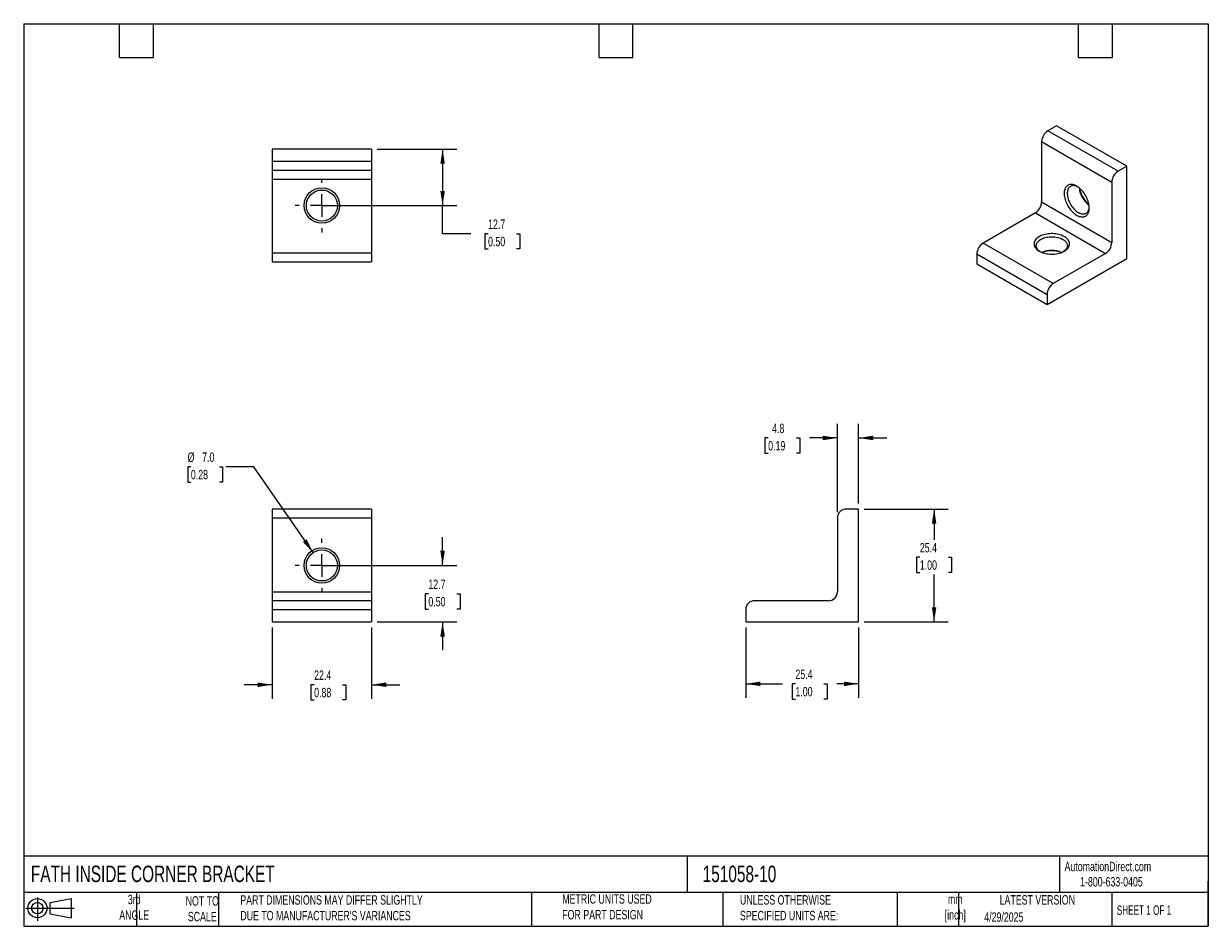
# Model space of a CAD drawing. Header units: millimetres. Extents: x 6 to 273, y 6 to 210.
import ezdxf

# ---------------------------------------------------------------- set-up
doc = ezdxf.new("R2010")
doc.units = ezdxf.units.MM
doc.linetypes.add('SLD-Center', pattern=[19.05, 15.24, -1.27, 1.27, -1.27])
doc.linetypes.add('SLD-Solid', pattern=[0])
doc.layers.add('CENTER', color=40, linetype='SLD-Center')
doc.layers.add('SLD-DEFPOINTS', color=7, linetype='Continuous')
doc.layers.add('DIMENSIONS', color=140, linetype='SLD-Solid', lineweight=25)
doc.layers.add('TEXT', color=140, linetype='SLD-Solid', lineweight=25)
doc.styles.add('SLDTEXTSTYLE0', font='TXT', dxfattribs={"width": 0.7})
doc.styles.add('SLDTEXTSTYLE1', font='TXT', dxfattribs={"width": 0.65})
doc.dimstyles.new('SLDDIMSTYLE0', dxfattribs={"dimtxt": 2.158008, "dimasz": 3.302, "dimexe": 0, "dimexo": 0.0625, "dimgap": 0.539502, "dimtad": 0, "dimtih": 1, "dimtoh": 1, "dimrnd": 1e-09, "dimzin": 12, "dimdsep": 46, "dimtxsty": 'SLDTEXTSTYLE0', "dimsah": 1, "dimcen": 0.09, "dimadec": 0, "dimazin": 3, "dimtfac": 1, "dimtmove": 0, "dimatfit": 0, "dimfxl": 0, "dimfrac": 2, "dimtolj": 1, "dimtzin": 12, "dimarcsym": 0})
doc.dimstyles.new('SLDDIMSTYLE1', dxfattribs={"dimtxt": 2.158008, "dimasz": 3.302, "dimexe": 0, "dimexo": 0.0625, "dimgap": 0.539502, "dimtad": 0, "dimtih": 1, "dimtoh": 1, "dimrnd": 1e-09, "dimzin": 4, "dimdsep": 46, "dimtxsty": 'SLDTEXTSTYLE0', "dimsah": 1, "dimcen": 0, "dimadec": 0, "dimazin": 1, "dimtfac": 1, "dimtofl": 0, "dimtmove": 0, "dimatfit": 3, "dimfxl": 0, "dimfrac": 2, "dimtolj": 1, "dimtzin": 12, "dimarcsym": 0})
doc.dimstyles.new('SLDDIMSTYLE2', dxfattribs={"dimtxt": 2.158008, "dimasz": 3.302, "dimexe": 0, "dimexo": 0.0625, "dimgap": 0.539502, "dimtad": 0, "dimtih": 1, "dimtoh": 1, "dimrnd": 1e-09, "dimzin": 12, "dimdsep": 46, "dimtxsty": 'SLDTEXTSTYLE0', "dimsah": 1, "dimcen": 0.09, "dimadec": 0, "dimazin": 3, "dimtfac": 1, "dimtofl": 0, "dimtmove": 0, "dimatfit": 3, "dimfxl": 0, "dimfrac": 2, "dimtolj": 1, "dimtzin": 12, "dimarcsym": 0})

# ---------------------------------------------------------------- blocks, each defined once
blk = doc.blocks.new('Block11')
at = {"color": 7, "linetype": 'SLD-Solid', "lineweight": 18}
for p, q in [((0, 2.88), (10.87, 2.88)), ((2.59, 5.31), (2.59, 0)), ((5.48, 4.17), (10.18, 5.03)), ((5.48, 1.6), (5.48, 4.17)), ((10.18, 5.03), (10.18, 0.73)), ((5.48, 1.6), (10.18, 0.73))]:
    blk.add_line(p, q, dxfattribs=at)
for radius in [2.15, 1.29]:
    blk.add_circle((2.59, 2.88), radius, dxfattribs=at)
blk = doc.blocks.new('Block12')
at = {"layer": 'SLD-DEFPOINTS'}
blk.add_blockref('Block11', (0, 0), dxfattribs=at)
blk = doc.blocks.new('_D')
at = {"layer": 'DIMENSIONS'}
for p, q in [((100.66, 87.59), (100.66, 93.94)), ((74.76, 87.59), (103.84, 87.59)), ((97.46, 81.2), (96.73, 81.2)), ((96.73, 81.2), (96.73, 77.77)), ((103.87, 81.2), (104.59, 81.2)), ((104.59, 81.2), (104.59, 77.77)), ((96.73, 77.77), (97.46, 77.77)), ((104.59, 77.77), (103.87, 77.77)), ((85.93, 74.89), (103.84, 74.89)), ((100.66, 74.89), (100.66, 68.54))]:
    blk.add_line(p, q, dxfattribs=at)
for points in [[(100.66, 87.59), (101.17, 90.89), (100.15, 90.89)], [(100.66, 74.89), (100.15, 71.59), (101.17, 71.59)]]:
    blk.add_solid(points, dxfattribs=at)
at = {"layer": 'DIMENSIONS', "char_height": 2.117, "attachment_point": 1, "style": 'SLDTEXTSTYLE0'}
for s, insert in [('12.7', (97.46, 84.41)), ('0.50', (97.46, 80.49))]:
    blk.add_mtext(s, dxfattribs=dict(at, insert=insert))
blk = doc.blocks.new('_D_1')
at = {"layer": 'DIMENSIONS'}
for p, q in [((62.31, 73.62), (62.31, 57.56)), ((84.66, 73.62), (84.66, 57.56)), ((62.31, 60.73), (55.96, 60.73)), ((71.74, 60.73), (71.01, 60.73)), ((71.01, 60.73), (71.01, 57.3)), ((78.15, 60.73), (78.87, 60.73)), ((78.87, 60.73), (78.87, 57.3)), ((84.66, 60.73), (91.01, 60.73)), ((71.01, 57.3), (71.74, 57.3)), ((78.87, 57.3), (78.15, 57.3))]:
    blk.add_line(p, q, dxfattribs=at)
for points in [[(62.31, 60.73), (59.01, 61.24), (59.01, 60.23)], [(84.66, 60.73), (87.96, 60.23), (87.96, 61.24)]]:
    blk.add_solid(points, dxfattribs=at)
at = {"layer": 'DIMENSIONS', "char_height": 2.117, "attachment_point": 1, "style": 'SLDTEXTSTYLE0'}
for s, insert in [('22.4', (71.74, 63.95)), ('0.88', (71.74, 60.03))]:
    blk.add_mtext(s, dxfattribs=dict(at, insert=insert))
blk = doc.blocks.new('_D_2')
at = {"layer": 'DIMENSIONS'}
for p, q in [((43.99, 109.8), (43.27, 109.8)), ((43.27, 109.8), (43.27, 106.37)), ((50.41, 109.8), (51.13, 109.8)), ((51.13, 109.8), (51.13, 106.37)), ((58.2, 109.8), (51.85, 109.8)), ((71.5, 90.47), (58.2, 109.8)), ((43.27, 106.37), (43.99, 106.37)), ((51.13, 106.37), (50.41, 106.37))]:
    blk.add_line(p, q, dxfattribs=at)
blk.add_solid([(71.5, 90.47), (70.05, 93.48), (69.21, 92.9)], dxfattribs=at)
at = {"layer": 'DIMENSIONS', "char_height": 2.117, "attachment_point": 1, "style": 'SLDTEXTSTYLE0'}
for s, insert in [('%%c', (43.26, 113.02)), ('7.0', (46.52, 113.02)), ('0.28', (43.99, 109.1))]:
    blk.add_mtext(s, dxfattribs=dict(at, insert=insert))
blk = doc.blocks.new('SW_CENTERMARKSYMBOL_0')
at = {"layer": 'CENTER', "color": 0}
for p, q in [((0, 5.08), (0, 6.04)), ((-5.08, 0), (-6.04, 0)), ((0, 0), (-2.54, 0)), ((0, 0), (0, 2.54)), ((0, 0), (0, -2.54)), ((0, 0), (2.54, 0)), ((5.08, 0), (6.04, 0)), ((0, -5.08), (0, -6.04))]:
    blk.add_line(p, q, dxfattribs=at)
blk = doc.blocks.new('_D_3')
at = {"layer": 'DIMENSIONS'}
for p, q in [((195.58, 100.29), (214.49, 100.29)), ((211.32, 100.29), (211.32, 93.35)), ((208.11, 89.44), (207.39, 89.44)), ((207.39, 89.44), (207.39, 86.01)), ((214.53, 89.44), (215.25, 89.44)), ((215.25, 89.44), (215.25, 86.01)), ((207.39, 86.01), (208.11, 86.01)), ((211.32, 74.89), (211.32, 85.52)), ((215.25, 86.01), (214.53, 86.01)), ((195.58, 74.89), (214.49, 74.89))]:
    blk.add_line(p, q, dxfattribs=at)
for points in [[(211.32, 100.29), (210.81, 96.99), (211.83, 96.99)], [(211.32, 74.89), (211.83, 78.19), (210.81, 78.19)]]:
    blk.add_solid(points, dxfattribs=at)
at = {"layer": 'DIMENSIONS', "char_height": 2.117, "attachment_point": 1, "style": 'SLDTEXTSTYLE0'}
for s, insert in [('25.4', (208.11, 92.65)), ('1.00', (208.11, 88.73))]:
    blk.add_mtext(s, dxfattribs=dict(at, insert=insert))
blk = doc.blocks.new('_D_4')
at = {"layer": 'DIMENSIONS'}
for p, q in [((168.91, 73.62), (168.91, 57.76)), ((194.31, 73.62), (194.31, 57.76)), ((168.91, 60.93), (177.17, 60.93)), ((180.1, 60.93), (179.37, 60.93)), ((179.37, 60.93), (179.37, 57.5)), ((186.51, 60.93), (187.24, 60.93)), ((187.24, 60.93), (187.24, 57.5)), ((194.31, 60.93), (189.44, 60.93)), ((179.37, 57.5), (180.1, 57.5)), ((187.24, 57.5), (186.51, 57.5))]:
    blk.add_line(p, q, dxfattribs=at)
for points in [[(168.91, 60.93), (172.21, 60.43), (172.21, 61.44)], [(194.31, 60.93), (191.01, 61.44), (191.01, 60.43)]]:
    blk.add_solid(points, dxfattribs=at)
at = {"layer": 'DIMENSIONS', "char_height": 2.117, "attachment_point": 1, "style": 'SLDTEXTSTYLE0'}
for s, insert in [('25.4', (180.1, 64.15)), ('1.00', (180.1, 60.23))]:
    blk.add_mtext(s, dxfattribs=dict(at, insert=insert))
blk = doc.blocks.new('_D_5')
at = {"layer": 'DIMENSIONS'}
for p, q in [((189.55, 99.56), (189.55, 119.46)), ((194.31, 101.56), (194.31, 119.46)), ((173.96, 116.29), (173.23, 116.29)), ((173.23, 116.29), (173.23, 112.86)), ((180.37, 116.29), (181.09, 116.29)), ((181.09, 116.29), (181.09, 112.86)), ((189.55, 116.29), (183.29, 116.29)), ((194.31, 116.29), (200.66, 116.29)), ((173.23, 112.86), (173.96, 112.86)), ((181.09, 112.86), (180.37, 112.86))]:
    blk.add_line(p, q, dxfattribs=at)
for points in [[(189.55, 116.29), (186.24, 116.8), (186.24, 115.78)], [(194.31, 116.29), (197.61, 115.78), (197.61, 116.8)]]:
    blk.add_solid(points, dxfattribs=at)
at = {"layer": 'DIMENSIONS', "char_height": 2.117, "attachment_point": 1, "style": 'SLDTEXTSTYLE0'}
for s, insert in [('4.8', (174.85, 119.5)), ('0.19', (173.96, 115.59))]:
    blk.add_mtext(s, dxfattribs=dict(at, insert=insert))
blk = doc.blocks.new('_D_6')
at = {"layer": 'DIMENSIONS'}
for p, q in [((85.93, 181.31), (103.84, 181.31)), ((100.66, 181.31), (100.66, 168.61)), ((74.76, 168.61), (103.84, 168.61)), ((100.66, 162.26), (100.66, 168.61)), ((107.01, 162.26), (100.66, 162.26)), ((110.9, 162.26), (110.18, 162.26)), ((110.18, 162.26), (110.18, 158.83)), ((117.31, 162.26), (118.04, 162.26)), ((118.04, 162.26), (118.04, 158.83)), ((110.18, 158.83), (110.9, 158.83)), ((118.04, 158.83), (117.31, 158.83))]:
    blk.add_line(p, q, dxfattribs=at)
for points in [[(100.66, 181.31), (100.15, 178.01), (101.17, 178.01)], [(100.66, 168.61), (101.17, 171.91), (100.15, 171.91)]]:
    blk.add_solid(points, dxfattribs=at)
at = {"layer": 'DIMENSIONS', "char_height": 2.117, "attachment_point": 1, "style": 'SLDTEXTSTYLE0'}
for s, insert in [('12.7', (110.9, 165.47)), ('0.50', (110.9, 161.56))]:
    blk.add_mtext(s, dxfattribs=dict(at, insert=insert))
blk = doc.blocks.new('SW_CENTERMARKSYMBOL_1')
at = {"layer": 'CENTER', "color": 0}
for p, q in [((0, 5.08), (0, 6.04)), ((-5.08, 0), (-6.04, 0)), ((0, 0), (-2.54, 0)), ((0, 0), (0, 2.54)), ((0, 0), (0, -2.54)), ((0, 0), (2.54, 0)), ((5.08, 0), (6.04, 0)), ((0, -5.08), (0, -6.04))]:
    blk.add_line(p, q, dxfattribs=at)

msp = doc.modelspace()

# ---------------------------------------------------------------- linework, layer by layer
for p, q in [((238.89, 186.574), (236.937, 185.446)), ((252.742, 176.322), (236.937, 185.446)), ((254.695, 177.45), (238.89, 186.574)), ((235.522, 182.997), (251.328, 173.873)), ((235.522, 182.997), (235.522, 169.412)), ((62.31, 181.307), (62.31, 178.545)), ((84.662, 181.307), (62.31, 181.307)), ((84.662, 181.307), (84.662, 178.545)), ((84.662, 178.545), (62.31, 178.545)), ((62.31, 178.545), (62.31, 176.545)), ((62.31, 176.545), (84.662, 176.545)), ((62.31, 176.545), (62.31, 174.545)), ((84.662, 178.545), (84.662, 176.545)), ((84.662, 176.545), (84.662, 174.545)), ((254.695, 177.45), (252.742, 176.322)), ((254.695, 156.71), (254.695, 177.45)), ((62.31, 174.545), (84.662, 174.545)), ((62.31, 174.545), (62.31, 157.907)), ((84.662, 174.545), (84.662, 157.907)), ((251.328, 173.873), (251.328, 160.288)), ((235.522, 169.412), (251.328, 160.288)), ((234.108, 166.962), (222.344, 160.171)), ((234.108, 166.962), (249.913, 157.838)), ((238.149, 151.047), (222.344, 160.171)), ((84.662, 157.907), (62.31, 157.907)), ((62.31, 157.907), (62.31, 155.907)), ((84.662, 157.907), (84.662, 155.907)), ((220.929, 157.721), (236.735, 148.597)), ((220.929, 157.721), (220.929, 155.466)), ((249.913, 157.838), (238.149, 151.047)), ((62.31, 155.907), (84.662, 155.907)), ((220.929, 155.466), (236.735, 146.341)), ((236.735, 146.341), (254.695, 156.71)), ((236.735, 148.597), (236.735, 146.341)), ((84.662, 100.288), (62.31, 100.288)), ((62.31, 100.288), (62.31, 98.288)), ((84.662, 100.288), (84.662, 98.288)), ((194.308, 100.288), (191.545, 100.288)), ((194.308, 74.888), (194.308, 100.288)), ((62.31, 98.288), (84.662, 98.288)), ((62.31, 98.288), (62.31, 81.65)), ((84.662, 98.288), (84.662, 81.65)), ((189.545, 98.288), (189.545, 81.65)), ((62.31, 81.65), (84.662, 81.65)), ((62.31, 81.65), (62.31, 79.65)), ((84.662, 81.65), (84.662, 79.65)), ((84.662, 79.65), (62.31, 79.65)), ((62.31, 79.65), (62.31, 77.65)), ((62.31, 77.65), (84.662, 77.65)), ((62.31, 77.65), (62.31, 74.888)), ((84.662, 79.65), (84.662, 77.65)), ((84.662, 77.65), (84.662, 74.888)), ((168.908, 77.65), (168.908, 74.888)), ((187.545, 79.65), (170.908, 79.65)), ((62.31, 74.888), (84.662, 74.888)), ((168.908, 74.888), (194.308, 74.888))]:
    msp.add_line(p, q)
at = {"flags": 128}
for points in [[(246.253, 168.065), (246.243, 168.352), (246.212, 168.649), (246.16, 168.953), (246.087, 169.263), (245.995, 169.577), (245.885, 169.891), (245.755, 170.204), (245.609, 170.513), (245.446, 170.816), (245.269, 171.11), (245.078, 171.394), (244.874, 171.666), (244.66, 171.923), (244.437, 172.164), (244.206, 172.386), (243.969, 172.589), (243.729, 172.77), (243.486, 172.928), (243.242, 173.063), (243.001, 173.172), (242.762, 173.256), (242.528, 173.313), (242.301, 173.344), (242.082, 173.348), (241.873, 173.324), (241.675, 173.274), (241.491, 173.197), (241.32, 173.095), (241.166, 172.967), (241.028, 172.815), (240.908, 172.64), (240.806, 172.443), (240.724, 172.226), (240.662, 171.99), (240.62, 171.738), (240.599, 171.47), (240.599, 171.189), (240.62, 170.897), (240.662, 170.596), (240.724, 170.288), (240.806, 169.976), (240.908, 169.662), (241.028, 169.348), (241.166, 169.037), (241.32, 168.731), (241.491, 168.432), (241.675, 168.142), (241.873, 167.864), (242.082, 167.599), (242.301, 167.35), (242.528, 167.118), (242.762, 166.906), (243.001, 166.714), (243.242, 166.544), (243.486, 166.397), (243.729, 166.275), (243.969, 166.179), (244.206, 166.108), (244.437, 166.064), (244.66, 166.047), (244.874, 166.056), (245.078, 166.093), (245.269, 166.157), (245.446, 166.246), (245.609, 166.362), (245.755, 166.502), (245.885, 166.665), (245.995, 166.851), (246.087, 167.059), (246.16, 167.285), (246.212, 167.53), (246.243, 167.79), (246.253, 168.065)], [(243.608, 172.852), (243.386, 172.95), (243.165, 173.025), (242.95, 173.073), (242.741, 173.096), (242.541, 173.091), (242.351, 173.061), (242.173, 173.004), (242.009, 172.921), (241.859, 172.814), (241.725, 172.682), (241.608, 172.528), (241.509, 172.351), (241.428, 172.154), (241.367, 171.939), (241.327, 171.707), (241.306, 171.459), (241.306, 171.199), (241.327, 170.928), (241.367, 170.649), (241.428, 170.363), (241.509, 170.074), (241.608, 169.783), (241.725, 169.493), (241.859, 169.207), (242.009, 168.926), (242.173, 168.653), (242.351, 168.391), (242.541, 168.141), (242.741, 167.906), (242.95, 167.688), (243.165, 167.487), (243.386, 167.307), (243.61, 167.148), (243.835, 167.012), (244.06, 166.9), (244.282, 166.813), (244.5, 166.752), (244.713, 166.716), (244.917, 166.707), (245.112, 166.725), (245.296, 166.768), (245.468, 166.838), (245.625, 166.933), (245.767, 167.053), (245.893, 167.196), (246.001, 167.362), (246.091, 167.549), (246.162, 167.755), (246.212, 167.979), (246.243, 168.219), (246.247, 168.279)], [(234.984, 158.344), (235.237, 158.209), (235.51, 158.088), (235.8, 157.981), (236.104, 157.888), (236.422, 157.811), (236.749, 157.75), (237.085, 157.706), (237.426, 157.678), (237.769, 157.667), (238.113, 157.674), (238.455, 157.697), (238.792, 157.738), (239.122, 157.795), (239.442, 157.868), (239.75, 157.956), (240.044, 158.06), (240.321, 158.178), (240.579, 158.309), (240.817, 158.452), (241.033, 158.607), (241.225, 158.772), (241.392, 158.946), (241.532, 159.127), (241.645, 159.315), (241.729, 159.508), (241.784, 159.704), (241.81, 159.902), (241.806, 160.101), (241.773, 160.298), (241.711, 160.494), (241.619, 160.685), (241.5, 160.872), (241.353, 161.051), (241.179, 161.223), (240.981, 161.386), (240.76, 161.538), (240.516, 161.678), (240.253, 161.806), (239.972, 161.92), (239.674, 162.02), (239.363, 162.105), (239.04, 162.174), (238.708, 162.227), (238.37, 162.263), (238.027, 162.282), (237.683, 162.284), (237.34, 162.27), (237, 162.238), (236.667, 162.189), (236.341, 162.124), (236.027, 162.043), (235.726, 161.947), (235.44, 161.836), (235.172, 161.711), (234.924, 161.574), (234.696, 161.425), (234.492, 161.265), (234.313, 161.095), (234.159, 160.917), (234.033, 160.732), (233.934, 160.542), (233.864, 160.348), (233.824, 160.15), (233.813, 159.952), (233.831, 159.753), (233.879, 159.557), (233.956, 159.363), (234.062, 159.174), (234.195, 158.991), (234.355, 158.815), (234.541, 158.648), (234.751, 158.49), (234.984, 158.344)], [(235.172, 158.242), (235.123, 158.275), (234.93, 158.422), (234.761, 158.578), (234.618, 158.742), (234.501, 158.913), (234.412, 159.09), (234.351, 159.27), (234.318, 159.453), (234.314, 159.637), (234.34, 159.821), (234.394, 160.002), (234.476, 160.179), (234.586, 160.352), (234.723, 160.518), (234.886, 160.676), (235.072, 160.825), (235.282, 160.964), (235.512, 161.091), (235.761, 161.206), (236.028, 161.306), (236.309, 161.393), (236.603, 161.464), (236.906, 161.52), (237.218, 161.559), (237.534, 161.582), (237.852, 161.589), (238.17, 161.578), (238.485, 161.551), (238.795, 161.507), (239.096, 161.448), (239.387, 161.373), (239.665, 161.283), (239.927, 161.178), (240.172, 161.06), (240.397, 160.93), (240.601, 160.789), (240.782, 160.638), (240.938, 160.477), (241.068, 160.309), (241.172, 160.135), (241.247, 159.957), (241.294, 159.775), (241.312, 159.591), (241.301, 159.407), (241.261, 159.225), (241.193, 159.045), (241.097, 158.87), (240.973, 158.7), (240.823, 158.538), (240.649, 158.384), (240.453, 158.242)]]:
    msp.add_lwpolyline(points, dxfattribs=at)
for centre, radius in [((73.486, 168.607), 4), ((73.486, 168.607), 3.5), ((73.486, 87.588), 4), ((73.486, 87.588), 3.5)]:
    msp.add_circle(centre, radius)
for centre, radius, start, end in [((238.584, 182.862), 3.065, 122.52015, 177.47985), ((254.389, 173.738), 3.065, 122.52015, 177.47985), ((249.463, 173.183), 5.52, 186.23814, 233.75649), ((250.398, 173.723), 6.477, 190.52712, 229.46751), ((232.46, 169.547), 3.065, 302.52009, 357.47991), ((223.991, 157.587), 3.065, 122.52015, 177.47985), ((248.266, 160.422), 3.065, 302.52009, 357.47991), ((237.812, 153.003), 5.521, 66.25781, 113.74219), ((237.812, 151.923), 6.479, 70.54633, 109.45367), ((239.796, 148.462), 3.065, 122.52015, 177.47985), ((191.545, 98.288), 2, 90, 180), ((187.545, 81.65), 2, 270, 0), ((170.908, 77.65), 2, 90, 180)]:
    msp.add_arc(centre, radius, start, end)
at = {"layer": 'TEXT'}
for p, q in [((6.35, 209.55), (273.05, 209.55)), ((6.35, 209.55), (6.35, 6.35)), ((27.94, 201.93), (27.94, 209.55)), ((35.56, 201.93), (35.56, 209.55)), ((135.89, 201.93), (135.89, 209.55)), ((143.51, 201.93), (143.51, 209.55)), ((243.84, 201.93), (243.84, 209.55)), ((251.46, 201.93), (251.46, 209.55)), ((273.05, 209.55), (273.05, 6.35)), ((27.94, 201.93), (35.56, 201.93)), ((135.89, 201.93), (143.51, 201.93)), ((243.84, 201.93), (251.46, 201.93)), ((273.05, 22.126), (6.35, 22.126)), ((155.759, 22.126), (155.759, 13.97)), ((239.575, 22.126), (239.575, 13.97)), ((273.05, 6.35), (273.05, 16.51)), ((273.05, 13.97), (6.35, 13.97)), ((31.75, 13.97), (31.75, 6.35)), ((50.212, 13.97), (50.212, 6.35)), ((120.646, 13.97), (120.646, 6.35)), ((163.78, 13.97), (163.78, 6.35)), ((203.024, 13.97), (203.024, 6.35)), ((216.812, 13.97), (216.812, 6.35)), ((251.349, 13.97), (251.349, 6.35)), ((6.35, 6.35), (273.05, 6.35))]:
    msp.add_line(p, q, dxfattribs=at)

# ---------------------------------------------------------------- block references
at = {"layer": 'CENTER'}
for name, p in [('SW_CENTERMARKSYMBOL_1', (73.486, 168.607)), ('SW_CENTERMARKSYMBOL_0', (73.486, 87.588))]:
    msp.add_blockref(name, p, dxfattribs=at)
at = {"layer": 'SLD-DEFPOINTS'}
msp.add_blockref('Block12', (6.838, 7.554), dxfattribs=at)

# ---------------------------------------------------------------- texts
at = {"layer": 'TEXT'}
for s, insert, char_height, attachment_point, style in [('FATH INSIDE CORNER BRACKET', (7.966, 20.006), 3.70417, 1, 'SLDTEXTSTYLE0'), ('151058-10', (159.208, 20.006), 3.7042, 1, 'SLDTEXTSTYLE0'), ('AutomationDirect.com', (240.695, 20.877), 2.11667, 1, 'SLDTEXTSTYLE0'), ('1-800-633-0405', (244.192, 17.437), 2.11667, 1, 'SLDTEXTSTYLE0'), ('3rd^JANGLE', (31.233, 13.455), 2.1167, 2, 'SLDTEXTSTYLE0'), ("PART DIMENSIONS MAY DIFFER SLIGHTLY ^JDUE TO MANUFACTURER'S VARIANCES", (55.119, 13.341), 2.11667, 1, 'SLDTEXTSTYLE0'), ('METRIC UNITS USED ^JFOR PART DESIGN', (127.604, 13.556), 2.11667, 1, 'SLDTEXTSTYLE0'), ('UNLESS OTHERWISE ^JSPECIFIED UNITS ARE:', (167.608, 13.361), 2.11667, 1, 'SLDTEXTSTYLE0'), ('LATEST VERSION', (234.552, 13.364), 2.11667, 2, 'SLDTEXTSTYLE0'), ('NOT TO^JSCALE', (46.556, 13.125), 2.11667, 2, 'SLDTEXTSTYLE0'), ('mm^J[inch]', (216.085, 13.519), 2.1167, 2, 'SLDTEXTSTYLE0'), ('SHEET 1 OF 1', (252.441, 11.051), 2.11667, 1, 'SLDTEXTSTYLE1'), ('4/29/2025', (222.613, 9.497), 2.1167, 1, 'SLDTEXTSTYLE0')]:
    msp.add_mtext(s, dxfattribs=dict(at, insert=insert, char_height=char_height, attachment_point=attachment_point, style=style))

# ---------------------------------------------------------------- dimensions: what is measured, and where the dimension line sits
at = {"layer": 'DIMENSIONS'}
for base, p1, p2, dimstyle, picture, middle in [((100.662, 168.607), (84.662, 181.307), (73.486, 168.607), 'SLDDIMSTYLE2', '_D_6', (100.662, 162.257)), ((211.32, 100.288), (194.308, 74.888), (194.308, 100.288), 'SLDDIMSTYLE2', '_D_3', (211.32, 89.436)), ((100.662, 87.588), (84.662, 74.888), (73.486, 87.588), 'SLDDIMSTYLE0', '_D', (100.662, 81.195))]:
    dim = msp.add_linear_dim(base=base, p1=p1, p2=p2, angle=90, dimstyle=dimstyle, dxfattribs=at)
    dim.commit()
    dim.dimension.update_dxf_attribs({"geometry": picture, "text_midpoint": middle, "dimtype": 160})
for base, p1, p2, dimstyle, picture, middle in [((189.545, 116.288), (194.308, 100.288), (189.545, 98.288), 'SLDDIMSTYLE0', '_D_5', (177.164, 116.288)), ((84.662, 60.735), (62.31, 74.888), (84.662, 74.888), 'SLDDIMSTYLE0', '_D_1', (74.942, 60.735)), ((194.308, 60.934), (168.908, 74.888), (194.308, 74.888), 'SLDDIMSTYLE2', '_D_4', (183.305, 60.934))]:
    dim = msp.add_linear_dim(base=base, p1=p1, p2=p2, dimstyle=dimstyle, dxfattribs=at)
    dim.commit()
    dim.dimension.update_dxf_attribs({"geometry": picture, "text_midpoint": middle, "dimtype": 160})
dim = msp.add_diameter_dim_2p(p1=(75.47, 84.704), p2=(71.503, 90.471), dimstyle='SLDDIMSTYLE1', dxfattribs=at)
dim.commit()
dim.dimension.update_dxf_attribs({"geometry": '_D_2', "text_midpoint": (47.199, 109.805), "dimtype": 163})

doc.saveas('drawing.dxf')
